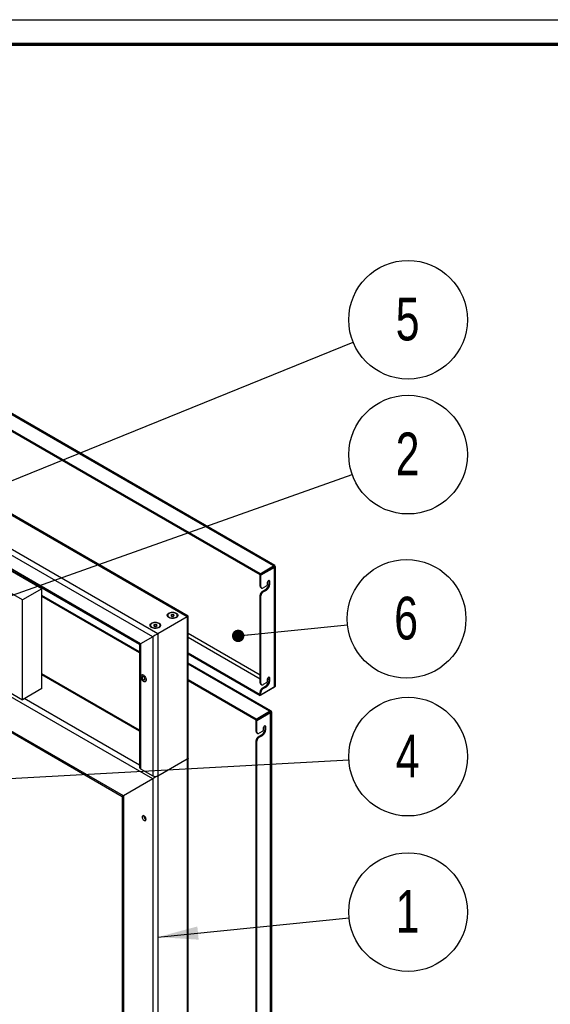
# Paper-space layout 'Sheet2' of a CAD drawing. Header units: millimetres. Extents: x 7 to 291, y 7 to 204.
# Tile 8 of 9: x 127 to 170, y 123 to 204. Entities that reach past the tile are written whole.
import ezdxf

# ---------------------------------------------------------------- set-up
doc = ezdxf.new("R2010")
doc.units = ezdxf.units.MM
for name, color, linetype in [('BORDERS', 7, 'Continuous'), ('DRAWING', 7, 'Continuous'), ('TEXT_SHEET_FORMAT', 7, 'Continuous')]:
    doc.layers.add(name, color=color, linetype=linetype)
doc.styles.add('SLDTEXTSTYLE1', font='TXT', dxfattribs={"width": 0.75})
doc.dimstyles.new('SLDDIMSTYLE2', dxfattribs={"dimtxt": 0.18, "dimasz": 3.302, "dimexe": 0, "dimexo": 0.0625, "dimgap": 0, "dimtad": 0, "dimtih": 1, "dimtoh": 1, "dimdec": 0, "dimrnd": 1e-09, "dimzin": 0, "dimdsep": 46, "dimtxsty": 'Standard', "dimsah": 1, "dimcen": 0.09, "dimadec": 0, "dimazin": 0, "dimtfac": 3.302, "dimtdec": 0, "dimtofl": 0, "dimtmove": 0, "dimatfit": 3, "dimfxl": 1, "dimfrac": 2, "dimtolj": 1, "dimtzin": 0, "dimarcsym": 0})
doc.dimstyles.new('SLDDIMSTYLE3', dxfattribs={"dimtxt": 0.18, "dimasz": 1.016, "dimexe": 0, "dimexo": 0.0625, "dimgap": 0, "dimtad": 0, "dimtih": 1, "dimtoh": 1, "dimdec": 0, "dimrnd": 1e-09, "dimzin": 0, "dimdsep": 46, "dimtxsty": 'Standard', "dimblk1": 'DOT', "dimblk2": 'DOT', "dimsah": 1, "dimcen": 0.09, "dimadec": 0, "dimazin": 0, "dimtfac": 1.016, "dimtdec": 0, "dimtofl": 0, "dimtmove": 0, "dimatfit": 3, "dimldrblk": 'DOT', "dimfxl": 1, "dimfrac": 2, "dimtolj": 1, "dimtzin": 0, "dimarcsym": 0})

# ---------------------------------------------------------------- blocks, each defined once
blk = doc.blocks.new('SW_NOTE_0_4')
at = {"layer": 'DRAWING', "color": 0}
blk.add_circle((4.835, 0.484), 4.859, dxfattribs=at)
at = {"layer": 'DRAWING', "color": 0, "insert": (4.8, 2.295), "char_height": 3.5, "attachment_point": 2, "style": 'SLDTEXTSTYLE1'}
blk.add_mtext('1', dxfattribs=at)
blk = doc.blocks.new('SW_NOTE_0_5')
at = {"layer": 'DRAWING', "color": 0}
blk.add_circle((4.834, 0.489), 4.859, dxfattribs=at)
at = {"layer": 'DRAWING', "color": 0, "insert": (4.799, 2.3), "char_height": 3.5, "attachment_point": 2, "style": 'SLDTEXTSTYLE1'}
blk.add_mtext('6', dxfattribs=at)
blk = doc.blocks.new('_Dot')
at = {"color": 0, "linetype": 'ByBlock', "lineweight": -2}
blk.add_line((-0.5, 0), (-1, 0), dxfattribs=at)
at = {"color": 0, "linetype": 'ByBlock', "const_width": 0.5}
blk.add_lwpolyline([(-0.25, 0, 1), (0.25, 0, 1)], format="xyb", close=True, dxfattribs=at)
blk = doc.blocks.new('SW_NOTE_0_6')
at = {"layer": 'DRAWING', "color": 0}
blk.add_circle((4.578, 1.627), 4.859, dxfattribs=at)
at = {"layer": 'DRAWING', "color": 0, "insert": (4.543, 3.438), "char_height": 3.5, "attachment_point": 2, "style": 'SLDTEXTSTYLE1'}
blk.add_mtext('2', dxfattribs=at)
blk = doc.blocks.new('SW_NOTE_0_7')
at = {"layer": 'DRAWING', "color": 0}
blk.add_circle((4.852, 0.265), 4.859, dxfattribs=at)
at = {"layer": 'DRAWING', "color": 0, "insert": (4.817, 2.076), "char_height": 3.5, "attachment_point": 2, "style": 'SLDTEXTSTYLE1'}
blk.add_mtext('4', dxfattribs=at)
blk = doc.blocks.new('SW_NOTE_0_9')
at = {"layer": 'DRAWING', "color": 0}
blk.add_circle((4.502, 1.829), 4.859, dxfattribs=at)
at = {"layer": 'DRAWING', "color": 0, "insert": (4.466, 3.64), "char_height": 3.5, "attachment_point": 2, "style": 'SLDTEXTSTYLE1'}
blk.add_mtext('5', dxfattribs=at)

psp = doc.layouts.new('Sheet2')

# ---------------------------------------------------------------- linework, layer by layer
at = {"color": 7, "linetype": 'Continuous', "lineweight": 25}
for p, q in [((128.471, 157.181), (63.983, 194.409)), ((147.454, 159.058), (86.054, 194.504)), ((147.564, 159.096), (86.244, 194.496)), ((146.34, 158.415), (84.941, 193.861)), ((146.34, 158.334), (84.941, 193.779)), ((126.88, 156.263), (62.392, 193.491)), ((140.381, 154.886), (75.892, 192.115)), ((140.468, 154.937), (76.105, 192.094)), ((137.976, 153.498), (73.488, 190.727)), ((137.552, 153.253), (73.488, 190.237)), ((136.562, 152.682), (74.478, 188.522)), ((74.69, 188.298), (136.474, 152.631)), ((62.392, 185.325), (126.88, 148.097)), ((137.552, 141.618), (73.488, 178.601)), ((135.148, 140.229), (75.892, 174.437)), ((76.105, 174.213), (135.06, 140.179)), ((146.34, 158.415), (147.454, 159.058)), ((146.34, 158.334), (147.454, 158.977)), ((147.46, 158.966), (146.347, 158.323)), ((147.531, 158.925), (146.417, 158.282)), ((147.454, 159.058), (147.454, 158.977)), ((147.531, 159.014), (147.46, 158.973)), ((147.531, 158.925), (147.46, 158.966)), ((147.531, 149.141), (147.531, 158.925)), ((147.619, 149.309), (147.619, 159.002)), ((146.34, 158.415), (146.34, 158.334)), ((146.417, 158.282), (146.347, 158.323)), ((146.347, 157.391), (146.347, 158.323)), ((146.417, 157.35), (146.417, 158.282)), ((146.347, 157.391), (146.417, 157.35)), ((146.398, 157.277), (146.469, 157.236)), ((146.886, 157.417), (146.594, 157.248)), ((146.921, 157.641), (146.921, 157.478)), ((147.08, 157.815), (147.074, 157.855)), ((147.08, 157.815), (147.151, 157.774)), ((147.08, 157.611), (147.08, 157.815)), ((147.08, 157.611), (147.151, 157.57)), ((147.151, 157.57), (147.151, 157.774)), ((128.471, 157.181), (126.88, 156.263)), ((128.471, 149.016), (128.471, 157.181)), ((136.474, 152.019), (128.471, 156.639)), ((136.474, 151.938), (128.471, 156.558)), ((146.417, 156.615), (146.347, 156.656)), ((146.347, 149.471), (146.347, 156.656)), ((146.417, 149.43), (146.417, 156.615)), ((146.523, 156.962), (146.797, 157.121)), ((146.523, 156.962), (146.594, 156.922)), ((146.594, 156.922), (146.868, 157.08)), ((146.797, 157.121), (146.868, 157.08)), ((126.88, 148.097), (126.88, 156.263)), ((140.381, 154.886), (137.976, 153.498)), ((138.778, 154.992), (138.778, 154.982)), ((139.138, 155.08), (139.038, 155.02)), ((139.038, 155.02), (139.078, 154.94)), ((139.078, 154.94), (139.219, 154.92)), ((139.278, 155.06), (139.138, 155.08)), ((139.138, 154.932), (139.138, 155.08)), ((139.219, 154.92), (139.319, 154.98)), ((139.319, 154.98), (139.278, 155.06)), ((139.278, 154.956), (139.278, 155.06)), ((139.578, 154.982), (139.578, 154.992)), ((140.468, 154.937), (140.381, 154.886)), ((140.381, 154.886), (140.381, 143.251)), ((140.468, 143.373), (140.468, 154.937)), ((137.364, 154.176), (137.364, 154.166)), ((137.724, 154.264), (137.624, 154.204)), ((137.624, 154.204), (137.664, 154.124)), ((137.664, 154.124), (137.804, 154.104)), ((137.864, 154.244), (137.724, 154.264)), ((137.724, 154.115), (137.724, 154.264)), ((137.804, 154.104), (137.904, 154.164)), ((137.904, 154.164), (137.864, 154.244)), ((137.864, 154.14), (137.864, 154.244)), ((138.164, 154.166), (138.164, 154.176)), ((137.552, 153.253), (136.562, 152.682)), ((137.552, 153.253), (137.552, 141.863)), ((137.976, 153.498), (137.976, 141.863)), ((136.474, 152.631), (136.474, 142.557)), ((136.562, 152.682), (136.562, 142.434)), ((140.468, 151.925), (146.34, 148.535)), ((140.468, 151.843), (146.34, 148.454)), ((147.24, 147.191), (140.468, 151.101)), ((136.474, 145.607), (128.471, 150.227)), ((146.016, 146.511), (140.468, 149.713)), ((146.016, 146.429), (140.468, 149.632)), ((146.347, 149.471), (146.417, 149.43)), ((146.398, 149.356), (146.469, 149.315)), ((146.523, 149.042), (146.797, 149.2)), ((146.886, 149.496), (146.594, 149.328)), ((146.797, 149.2), (146.868, 149.159)), ((146.921, 149.721), (146.921, 149.557)), ((147.08, 149.894), (147.074, 149.934)), ((147.08, 149.894), (147.151, 149.853)), ((147.08, 149.69), (147.08, 149.894)), ((147.08, 149.69), (147.151, 149.649)), ((147.151, 149.649), (147.151, 149.853)), ((128.471, 149.016), (126.88, 148.097)), ((147.454, 149.097), (146.34, 148.454)), ((146.347, 148.539), (146.34, 148.535)), ((146.34, 148.454), (146.34, 148.535)), ((146.417, 148.695), (146.347, 148.736)), ((146.347, 148.539), (146.347, 148.736)), ((146.417, 148.498), (146.347, 148.539)), ((146.417, 148.498), (147.531, 149.141)), ((146.417, 148.498), (146.417, 148.695)), ((146.523, 149.042), (146.594, 149.001)), ((146.594, 149.001), (146.868, 149.159)), ((146.016, 146.511), (147.13, 147.154)), ((146.016, 146.429), (147.13, 147.072)), ((147.136, 147.061), (146.023, 146.418)), ((147.207, 147.02), (146.093, 146.377)), ((147.13, 147.154), (147.13, 147.072)), ((147.207, 147.109), (147.136, 147.068)), ((147.207, 147.02), (147.136, 147.061)), ((147.207, 69.423), (147.207, 147.02)), ((147.295, 69.591), (147.295, 147.097)), ((146.016, 146.511), (146.016, 146.429)), ((146.093, 146.377), (146.023, 146.418)), ((146.023, 145.486), (146.023, 146.418)), ((146.093, 145.446), (146.093, 146.377)), ((146.756, 145.91), (146.75, 145.95)), ((146.023, 145.486), (146.093, 145.446)), ((146.074, 145.372), (146.145, 145.331)), ((146.199, 145.058), (146.473, 145.216)), ((146.562, 145.512), (146.27, 145.344)), ((146.27, 145.017), (146.544, 145.175)), ((146.473, 145.216), (146.544, 145.175)), ((146.597, 145.736), (146.597, 145.573)), ((146.756, 145.91), (146.827, 145.869)), ((146.756, 145.706), (146.756, 145.91)), ((146.756, 145.706), (146.827, 145.665)), ((146.827, 145.665), (146.827, 145.869)), ((146.093, 144.711), (146.023, 144.752)), ((146.023, 107.538), (146.023, 144.752)), ((146.093, 107.497), (146.093, 144.711)), ((146.199, 145.058), (146.27, 145.017)), ((137.976, 141.863), (140.381, 143.251)), ((140.468, 143.301), (140.381, 143.251)), ((140.468, 143.301), (140.449, 143.312)), ((140.468, 62.035), (140.468, 143.301)), ((136.562, 142.434), (137.552, 141.863)), ((137.552, 141.618), (135.148, 140.229)), ((135.06, 140.179), (135.06, 99.821)), ((136.826, 138.567), (136.827, 138.588))]:
    psp.add_line(p, q, dxfattribs=at)
at = {"color": 8, "linetype": 'Continuous', "lineweight": 25}
for p, q in [((147.46, 158.973), (147.454, 158.977)), ((147.46, 158.966), (147.46, 158.973)), ((140.468, 153.537), (146.347, 150.144)), ((140.468, 153.211), (146.347, 149.818)), ((147.13, 147.154), (140.468, 150.999)), ((136.474, 145.506), (128.471, 150.126)), ((146.894, 149.502), (147.01, 149.434)), ((146.939, 149.802), (147.08, 149.721)), ((147.454, 149.097), (147.454, 149.097)), ((136.474, 142.73), (127.029, 148.183)), ((147.136, 147.068), (147.13, 147.072)), ((147.136, 147.061), (147.136, 147.068)), ((140.381, 143.251), (140.381, 61.984)), ((137.552, 141.618), (137.552, 96.83)), ((137.976, 141.863), (137.976, 60.596)), ((135.148, 140.229), (135.148, 99.77))]:
    psp.add_line(p, q, dxfattribs=at)
at = {"color": 7, "linetype": 'Continuous', "lineweight": 25, "flags": 128}
for points in [[(147.151, 157.774), (147.144, 157.815), (147.124, 157.844), (147.093, 157.856), (147.056, 157.85), (147.016, 157.827), (146.979, 157.789), (146.948, 157.742), (146.928, 157.691), (146.921, 157.641)], [(139.484, 155.185), (139.54, 155.146), (139.58, 155.101), (139.604, 155.053), (139.611, 155.002), (139.6, 154.952), (139.571, 154.905), (139.527, 154.861), (139.468, 154.824), (139.398, 154.794), (139.318, 154.773), (139.233, 154.761), (139.146, 154.76), (139.059, 154.769), (138.978, 154.787), (138.905, 154.815), (138.843, 154.851), (138.795, 154.893), (138.763, 154.94), (138.747, 154.99), (138.749, 155.04), (138.769, 155.09), (138.806, 155.135), (138.858, 155.176), (138.922, 155.21), (138.998, 155.236), (139.081, 155.252), (139.168, 155.258), (139.255, 155.255), (139.339, 155.241), (139.416, 155.217), (139.484, 155.185)], [(139.578, 154.992), (139.577, 154.97), (139.559, 154.921), (139.523, 154.875), (139.472, 154.835), (139.407, 154.802), (139.331, 154.778), (139.247, 154.765), (139.161, 154.761), (139.076, 154.769), (138.995, 154.787), (138.923, 154.814), (138.863, 154.85), (138.817, 154.893), (138.789, 154.94), (138.779, 154.99), (138.778, 154.992)], [(139.07, 155.216), (138.992, 155.198), (138.923, 155.17), (138.865, 155.134), (138.823, 155.093), (138.797, 155.046), (138.788, 154.998), (138.799, 154.949), (138.826, 154.903), (138.871, 154.862), (138.929, 154.827), (139, 154.8), (139.078, 154.783), (139.162, 154.775), (139.246, 154.778), (139.327, 154.792), (139.401, 154.815), (139.465, 154.847), (139.515, 154.886), (139.549, 154.931), (139.567, 154.978), (139.566, 155.027), (139.547, 155.074), (139.51, 155.118), (139.459, 155.157), (139.394, 155.188), (139.319, 155.21), (139.237, 155.223), (139.153, 155.225), (139.07, 155.216)], [(138.07, 154.369), (138.125, 154.33), (138.166, 154.285), (138.19, 154.236), (138.197, 154.186), (138.186, 154.136), (138.157, 154.088), (138.113, 154.045), (138.054, 154.007), (137.984, 153.977), (137.904, 153.956), (137.819, 153.945), (137.731, 153.943), (137.645, 153.952), (137.564, 153.971), (137.491, 153.999), (137.429, 154.035), (137.381, 154.077), (137.348, 154.124), (137.333, 154.173), (137.335, 154.224), (137.355, 154.273), (137.392, 154.319), (137.443, 154.36), (137.508, 154.394), (137.584, 154.419), (137.666, 154.436), (137.753, 154.442), (137.841, 154.438), (137.925, 154.424), (138.002, 154.401), (138.07, 154.369)], [(138.164, 154.176), (138.162, 154.153), (138.145, 154.104), (138.109, 154.059), (138.058, 154.019), (137.992, 153.986), (137.916, 153.962), (137.833, 153.948), (137.747, 153.945), (137.661, 153.952), (137.581, 153.97), (137.509, 153.998), (137.448, 154.034), (137.403, 154.076), (137.375, 154.124), (137.364, 154.173), (137.364, 154.176)], [(137.656, 154.4), (137.578, 154.382), (137.509, 154.354), (137.451, 154.318), (137.409, 154.276), (137.382, 154.23), (137.374, 154.181), (137.384, 154.133), (137.412, 154.087), (137.456, 154.046), (137.515, 154.011), (137.585, 153.984), (137.664, 153.966), (137.747, 153.959), (137.832, 153.962), (137.913, 153.976), (137.987, 153.999), (138.05, 154.031), (138.101, 154.07), (138.135, 154.114), (138.152, 154.162), (138.151, 154.211), (138.132, 154.258), (138.096, 154.302), (138.044, 154.34), (137.98, 154.372), (137.905, 154.394), (137.823, 154.406), (137.739, 154.408), (137.656, 154.4)], [(136.571, 149.982), (136.577, 150.039), (136.596, 150.086), (136.627, 150.119), (136.666, 150.137), (136.714, 150.138), (136.765, 150.123), (136.819, 150.092), (136.87, 150.048), (136.918, 149.992), (136.957, 149.928), (136.988, 149.86), (137.007, 149.792), (137.013, 149.727), (137.007, 149.67), (136.988, 149.623), (136.957, 149.59), (136.918, 149.572), (136.87, 149.571), (136.819, 149.586), (136.765, 149.617), (136.714, 149.661), (136.666, 149.717), (136.627, 149.781), (136.596, 149.849), (136.577, 149.917), (136.571, 149.982)], [(136.797, 150.107), (136.773, 150.119), (136.722, 150.134), (136.676, 150.134), (136.637, 150.117), (136.607, 150.085), (136.588, 150.04), (136.582, 149.984), (136.587, 149.921), (136.606, 149.854), (136.635, 149.788), (136.673, 149.725), (136.719, 149.671), (136.77, 149.627), (136.822, 149.596), (136.872, 149.581), (136.918, 149.582), (136.958, 149.598), (136.987, 149.63), (137.006, 149.675), (137.013, 149.731), (137.013, 149.731)], [(136.903, 149.795), (136.897, 149.841), (136.879, 149.888), (136.851, 149.932), (136.817, 149.967), (136.78, 149.989), (136.745, 149.994), (136.717, 149.984), (136.698, 149.958), (136.691, 149.92), (136.697, 149.874), (136.716, 149.827), (136.744, 149.783), (136.778, 149.748), (136.815, 149.727), (136.85, 149.721), (136.878, 149.732), (136.897, 149.757), (136.903, 149.795)], [(147.151, 149.853), (147.144, 149.895), (147.124, 149.923), (147.093, 149.935), (147.056, 149.929), (147.016, 149.906), (146.979, 149.869), (146.948, 149.822), (146.928, 149.77), (146.921, 149.721)], [(146.827, 145.869), (146.82, 145.91), (146.8, 145.939), (146.769, 145.951), (146.732, 145.945), (146.692, 145.922), (146.654, 145.885), (146.624, 145.837), (146.604, 145.786), (146.597, 145.736)], [(137.006, 138.299), (136.999, 138.356), (136.98, 138.415), (136.95, 138.472), (136.912, 138.523), (136.868, 138.563), (136.822, 138.589), (136.778, 138.6), (136.74, 138.594), (136.71, 138.571), (136.691, 138.534), (136.684, 138.485), (136.691, 138.429), (136.71, 138.37), (136.74, 138.313), (136.778, 138.262), (136.822, 138.222), (136.868, 138.195), (136.912, 138.185), (136.95, 138.191), (136.98, 138.214), (136.999, 138.251), (137.006, 138.299)]]:
    psp.add_lwpolyline(points, dxfattribs=at)
at = {"color": 7, "linetype": 'Continuous', "lineweight": 25}
for centre, radius, start, end in [((146.469, 157.378), 0.123, 173.70115, 234.98667), ((146.525, 157.333), 0.109, 170.78596, 309.20329), ((146.466, 157.638), 0.615, 302.60548, 357.39452), ((146.537, 157.598), 0.615, 302.60548, 357.39452), ((146.844, 157.481), 0.0768, 302.60548, 357.39452), ((146.73, 156.639), 0.384, 122.60548, 177.39452), ((146.801, 156.598), 0.384, 122.60548, 177.39452), ((138.969, 154.997), 0.191, 184.45567, 243.75916), ((139.389, 154.997), 0.19, 296.09685, 355.68832), ((137.555, 154.181), 0.191, 184.45566, 243.75902), ((137.974, 154.18), 0.19, 296.09699, 355.68833), ((146.469, 149.457), 0.123, 173.70115, 234.98667), ((146.525, 149.412), 0.109, 170.78596, 309.20329), ((146.466, 149.718), 0.615, 302.60548, 357.39452), ((146.537, 149.677), 0.615, 302.60548, 357.39452), ((146.844, 149.561), 0.0768, 302.60548, 357.39452), ((146.73, 148.718), 0.384, 122.60548, 177.39452), ((146.801, 148.678), 0.384, 122.60548, 177.39452), ((146.145, 145.473), 0.123, 173.70115, 234.98667), ((146.201, 145.428), 0.109, 170.78596, 309.20329), ((146.142, 145.734), 0.615, 302.60548, 357.39452), ((146.213, 145.693), 0.615, 302.60548, 357.39452), ((146.52, 145.577), 0.0768, 302.60548, 357.39452), ((146.406, 144.734), 0.384, 122.60548, 177.39452), ((146.477, 144.693), 0.384, 122.60548, 177.39452), ((140.318, 143.388), 0.151, 294.37466, 354.3052), ((136.624, 142.572), 0.151, 185.6948, 245.62534), ((137.764, 142.272), 0.461, 242.60967, 297.39033), ((137.162, 138.577), 0.337, 181.65383, 242.13865)]:
    psp.add_arc(centre, radius, start, end, dxfattribs=at)
for centre, major_axis, ratio, start_param, end_param in [((147.319, 158.891), (0.249, 0.202), 0.183675, 5.567871, 7.138667), ((147.319, 158.891), (0.196, 0.118), 0.019626, 5.508542, 7.079338), ((147.319, 158.891), (0.2, 0.11), 0.019486, 5.487029, 7.057825), ((147.319, 158.891), (0.299, 0.115), 0.183541, 5.427677, 6.998473), ((140.168, 154.764), (0.3, 0.173), 0.00007, 0.000041, 0.785358), ((137.764, 153.376), (0.3, 0.173), 0.00007, 0.785358, 2.356154), ((137.764, 153.376), (0.3, 0.173), 0.00007, 0.785358, 2.356154), ((136.774, 152.804), (0.3, 0.173), 0.00007, 2.356154, 3.141633), ((136.774, 152.804), (0.3, 0.173), 0.00007, 2.356154, 3.141552), ((147.319, 149.42), (-0.245, 0.254), 0.683653, 2.974193, 3.759592), ((146.995, 146.987), (0.249, 0.202), 0.183675, 5.567871, 7.138667), ((146.995, 146.987), (0.196, 0.118), 0.019626, 5.508542, 7.079338), ((146.995, 146.987), (0.2, 0.11), 0.019486, 5.487029, 7.057825), ((146.995, 146.987), (0.299, 0.115), 0.183541, 5.427677, 6.998473), ((140.168, 143.128), (0.3, 0.173), 0.00007, 0.000041, 0.785358), ((137.764, 141.74), (0.3, 0.173), 0.00007, 0.785358, 2.356154), ((137.764, 141.74), (0.3, 0.173), 0.00007, 0.785358, 2.356154), ((135.36, 140.352), (0.3, 0.173), 0.00007, 2.356154, 3.141552), ((135.36, 140.352), (0.3, 0.173), 0.00007, 2.356154, 3.141633)]:
    psp.add_ellipse(centre, major_axis=major_axis, ratio=ratio, start_param=start_param, end_param=end_param, dxfattribs=at)
at = {"layer": 'BORDERS', "lineweight": 70}
psp.add_line((8.57, 201.784), (288.57, 201.784), dxfattribs=at)
at = {"layer": 'TEXT_SHEET_FORMAT'}
psp.add_line((6.57, 203.784), (290.57, 203.784), dxfattribs=at)

# ---------------------------------------------------------------- block references
at = {"layer": 'DRAWING', "color": 7}
for name, p in [('SW_NOTE_0_9', (153.962, 177.379)), ('SW_NOTE_0_6', (153.885, 166.536)), ('SW_NOTE_0_5', (153.509, 154.228)), ('SW_NOTE_0_7', (153.612, 143.168)), ('SW_NOTE_0_4', (153.629, 130.224))]:
    psp.add_blockref(name, p, dxfattribs=at)

# ---------------------------------------------------------------- leaders
for points, dimstyle in [([(120.298, 163.704), (153.962, 177.379)], 'SLDDIMSTYLE2'), ([(123.724, 155.816), (153.885, 166.536)], 'SLDDIMSTYLE3'), ([(144.551, 153.322), (153.509, 154.228)], 'SLDDIMSTYLE3'), ([(124.259, 141.568), (153.612, 143.168)], 'SLDDIMSTYLE3'), ([(137.976, 128.656), (153.629, 130.224)], 'SLDDIMSTYLE2')]:
    psp.add_leader(points, dimstyle=dimstyle, dxfattribs=at)

doc.saveas('drawing.dxf')
